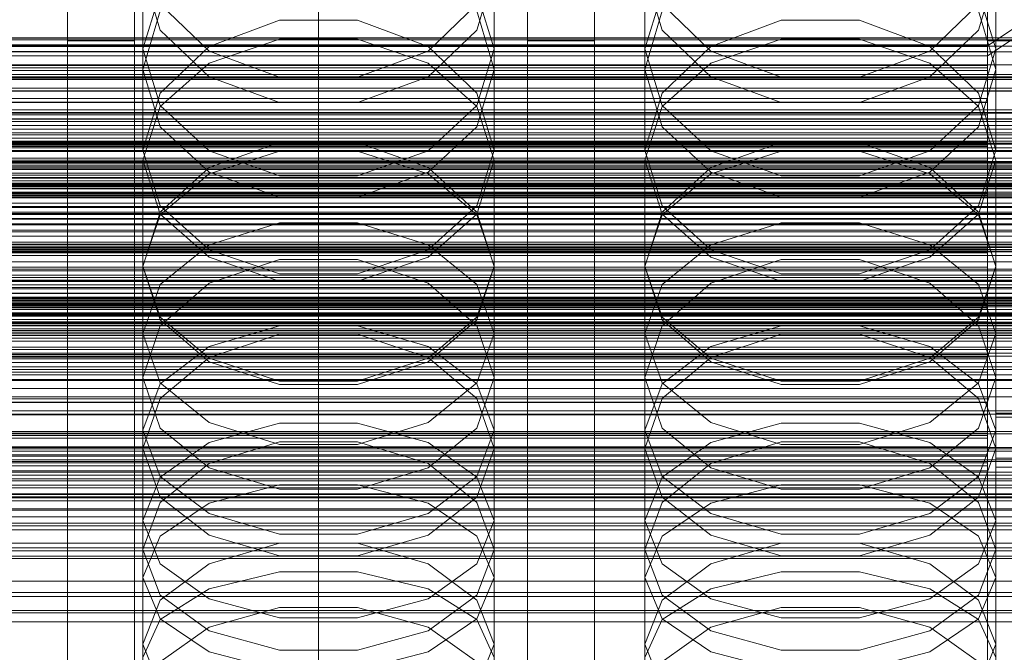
# Model space of a CAD drawing. Header units: millimetres. Extents: x -4738 to 65662, y -68080 to 6847.
# Tile 219 of 256: x 14 to 132, y -34598 to -34523. Entities that reach past the tile are written whole.
import ezdxf

# ---------------------------------------------------------------- set-up
doc = ezdxf.new("R2010")
doc.units = ezdxf.units.MM
for name, color, linetype, lineweight in [('COTAS_O', 1, 'Continuous', 0), ('COTAS_P', 1, 'Continuous', 0), ('frontal_briquetadora', 7, 'Continuous', 0), ('frontal_C01', 7, 'Continuous', 0), ('frontal_C02', 7, 'Continuous', 0), ('frontal_C03', 7, 'Continuous', 0), ('frontal_C04', 7, 'Continuous', 0), ('frontal_mezcladora', 7, 'Continuous', 0), ('frontal_secador', 7, 'Continuous', 0)]:
    doc.layers.add(name, color=color, linetype=linetype, lineweight=lineweight)
doc.dimstyles.new('R19_100', dxfattribs={"dimtxt": 250, "dimasz": 150, "dimexe": 150, "dimexo": 80, "dimgap": 100, "dimtad": 1, "dimtih": 1, "dimtoh": 1, "dimdsep": 46, "dimcen": 0.09, "dimadec": 0, "dimazin": 0, "dimtfac": 1, "dimtdec": 4, "dimtofl": 0, "dimtmove": 0, "dimatfit": 3, "dimfxl": 1, "dimtolj": 1, "dimtzin": 0, "dimarcsym": 0})

# ---------------------------------------------------------------- blocks, each defined once
blk = doc.blocks.new('DIM_R30_49')
at = {"layer": 'COTAS_P'}
for p, q in [((-150, -32300), (550, -32300)), ((550, -32300), (505, -32450)), ((550, -34900), (550, -32300)), ((550, -32300), (595, -32450)), ((550, -34900), (505, -34750)), ((550, -34900), (595, -34750)), ((-150, -34900), (550, -34900))]:
    blk.add_line(p, q, dxfattribs=at)
blk.add_text('2600 P', height=250, rotation=90, dxfattribs=at).set_placement((450, -33600))
blk = doc.blocks.new('DIM_R30_51')
at = {"layer": 'COTAS_O'}
for p, q in [((-650, -33700), (50, -33700)), ((50, -33700), (5, -33850)), ((50, -34900), (50, -33700)), ((50, -33700), (95, -33850)), ((50, -34900), (5, -34750)), ((50, -34900), (95, -34750)), ((-650, -34900), (50, -34900))]:
    blk.add_line(p, q, dxfattribs=at)
blk.add_text('1200 O', height=250, rotation=90, dxfattribs=at).set_placement((-50, -34300))
blk = doc.blocks.new('DIM_R30_52')
at = {"layer": 'COTAS_O'}
for p, q in [((-650, -34200), (-500, -34155)), ((650, -34200), (500, -34155)), ((-650, -34900), (-650, -34200)), ((-650, -34200), (650, -34200)), ((-650, -34200), (-500, -34245)), ((650, -34200), (500, -34245)), ((650, -34900), (650, -34200))]:
    blk.add_line(p, q, dxfattribs=at)
blk.add_text('1300 O', height=250, dxfattribs=at).set_placement((0, -34100))
blk = doc.blocks.new('DIM_R30_57')
at = {"layer": 'COTAS_P'}
for p, q in [((-305, -34680), (395, -34680)), ((395, -34680), (350, -34830)), ((395, -36000), (395, -34680)), ((395, -34680), (440, -34830)), ((395, -36000), (350, -35850)), ((395, -36000), (440, -35850)), ((-305, -36000), (395, -36000))]:
    blk.add_line(p, q, dxfattribs=at)
blk.add_text('1320 P', height=250, rotation=90, dxfattribs=at).set_placement((295, -35340))

msp = doc.modelspace()

# ---------------------------------------------------------------- linework, layer by layer
at = {"layer": 'frontal_briquetadora'}
for p, q in [((29, -34517.123), (29, -34528.769)), ((29, -34517.123), (31.08, -34524.071)), ((68.92, -34524.071), (71, -34517.123)), ((71, -34517.123), (71, -34528.769)), ((89, -34517.123), (89, -34528.769)), ((89, -34517.123), (91.08, -34524.071)), ((128.92, -34524.071), (131, -34517.123)), ((131, -34517.123), (131, -34528.769)), ((29, -34526.331), (31.08, -34519.58)), ((68.92, -34519.58), (71, -34526.331)), ((89, -34526.331), (91.08, -34519.58)), ((128.92, -34519.58), (131, -34526.331)), ((29, -34528.769), (31.08, -34521.752)), ((36.906, -34526.603), (31.08, -34520.952)), ((68.92, -34520.952), (63.094, -34526.603)), ((68.92, -34521.752), (71, -34528.769)), ((89, -34528.769), (91.08, -34521.752)), ((96.906, -34526.603), (91.08, -34520.952)), ((128.92, -34520.952), (123.094, -34526.603)), ((128.92, -34521.752), (131, -34528.769)), ((45.326, -34522.89), (36.906, -34526.023)), ((54.674, -34522.89), (45.326, -34522.89)), ((63.094, -34526.023), (54.674, -34522.89)), ((105.326, -34522.89), (96.906, -34526.023)), ((114.674, -34522.89), (105.326, -34522.89)), ((123.094, -34526.023), (114.674, -34522.89)), ((31.08, -34524.071), (36.907, -34529.643)), ((63.093, -34529.643), (68.92, -34524.071)), ((91.08, -34524.071), (96.907, -34529.643)), ((123.093, -34529.643), (128.92, -34524.071)), ((36.907, -34528.025), (45.327, -34525.158)), ((45.327, -34525.158), (54.673, -34525.158)), ((54.673, -34525.158), (63.093, -34528.025)), ((96.907, -34528.025), (105.327, -34525.158)), ((105.327, -34525.158), (114.673, -34525.158)), ((114.673, -34525.158), (123.093, -34528.025)), ((29, -34526.331), (29, -34538.419)), ((31.08, -34533.082), (29, -34526.331)), ((36.906, -34526.023), (31.08, -34531.596)), ((68.92, -34531.596), (63.094, -34526.023)), ((71, -34526.331), (68.92, -34533.082)), ((71, -34526.331), (71, -34538.419)), ((89, -34526.331), (89, -34538.419)), ((91.08, -34533.082), (89, -34526.331)), ((96.906, -34526.023), (91.08, -34531.596)), ((128.92, -34531.596), (123.094, -34526.023)), ((131, -34526.331), (128.92, -34533.082)), ((131, -34526.331), (131, -34538.419)), ((45.326, -34529.704), (36.906, -34526.603)), ((63.094, -34526.603), (54.674, -34529.704)), ((105.326, -34529.704), (96.906, -34526.603)), ((123.094, -34526.603), (114.674, -34529.704)), ((31.08, -34535.648), (29, -34528.769)), ((31.08, -34533.192), (36.907, -34528.025)), ((63.093, -34528.025), (68.92, -34533.192)), ((71, -34528.769), (68.92, -34535.649)), ((91.08, -34535.648), (89, -34528.769)), ((91.08, -34533.192), (96.907, -34528.025)), ((123.093, -34528.025), (128.92, -34533.192)), ((131, -34528.769), (128.92, -34535.649)), ((195, -34530), (-195, -34530)), ((36.907, -34529.643), (45.327, -34532.735)), ((54.674, -34529.704), (45.326, -34529.704)), ((54.673, -34532.735), (63.093, -34529.643)), ((96.907, -34529.643), (105.327, -34532.735)), ((114.674, -34529.704), (105.326, -34529.704)), ((114.673, -34532.735), (123.093, -34529.643)), ((31.08, -34531.596), (29, -34538.419)), ((71, -34538.419), (68.92, -34531.596)), ((91.08, -34531.596), (89, -34538.419)), ((131, -34538.419), (128.92, -34531.596)), ((29, -34539.635), (31.08, -34533.192)), ((36.907, -34538.496), (31.08, -34533.082)), ((45.327, -34532.735), (54.673, -34532.735)), ((68.92, -34533.082), (63.093, -34538.496)), ((68.92, -34533.192), (71, -34539.635)), ((89, -34539.635), (91.08, -34533.192)), ((96.907, -34538.496), (91.08, -34533.082)), ((105.327, -34532.735), (114.673, -34532.735)), ((128.92, -34533.082), (123.093, -34538.496)), ((128.92, -34533.192), (131, -34539.635)), ((36.906, -34541.066), (31.08, -34535.648)), ((68.92, -34535.649), (63.094, -34541.066)), ((96.906, -34541.066), (91.08, -34535.648)), ((128.92, -34535.649), (123.094, -34541.066)), ((195, -34537), (-195, -34537)), ((45.326, -34537.508), (36.906, -34540.51)), ((54.674, -34537.508), (45.326, -34537.508)), ((63.094, -34540.51), (54.674, -34537.508)), ((105.326, -34537.508), (96.906, -34540.51)), ((114.674, -34537.508), (105.326, -34537.508)), ((123.094, -34540.51), (114.674, -34537.508)), ((29, -34538.419), (31.08, -34545.1)), ((45.327, -34541.501), (36.907, -34538.496)), ((45.327, -34538.552), (36.907, -34541.275)), ((54.673, -34538.552), (45.327, -34538.552)), ((63.093, -34538.496), (54.673, -34541.501)), ((63.093, -34541.275), (54.673, -34538.552)), ((68.92, -34545.1), (71, -34538.419)), ((89, -34538.419), (91.08, -34545.1)), ((105.327, -34541.501), (96.907, -34538.496)), ((105.327, -34538.552), (96.907, -34541.275)), ((114.673, -34538.552), (105.327, -34538.552)), ((123.093, -34538.496), (114.673, -34541.501)), ((123.093, -34541.275), (114.673, -34538.552)), ((128.92, -34545.1), (131, -34538.419)), ((29, -34539.635), (29, -34552.363)), ((29, -34539.635), (31.08, -34546.078)), ((36.906, -34540.51), (31.08, -34545.844)), ((68.92, -34545.844), (63.094, -34540.51)), ((68.92, -34546.078), (71, -34539.635)), ((71, -34539.635), (71, -34552.363)), ((89, -34539.635), (89, -34552.363)), ((89, -34539.635), (91.08, -34546.078)), ((96.906, -34540.51), (91.08, -34545.844)), ((128.92, -34545.844), (123.094, -34540.51)), ((128.92, -34546.078), (131, -34539.635)), ((131, -34539.635), (131, -34552.363)), ((36.907, -34541.275), (31.08, -34546.182)), ((45.326, -34544.034), (36.906, -34541.066)), ((54.673, -34541.501), (45.327, -34541.501)), ((63.094, -34541.066), (54.674, -34544.034)), ((68.92, -34546.182), (63.093, -34541.275)), ((96.907, -34541.275), (91.08, -34546.182)), ((105.326, -34544.034), (96.906, -34541.066)), ((114.673, -34541.501), (105.327, -34541.501)), ((123.094, -34541.066), (114.674, -34544.034)), ((128.92, -34546.182), (123.093, -34541.275)), ((54.674, -34544.034), (45.326, -34544.034)), ((114.674, -34544.034), (105.326, -34544.034)), ((31.08, -34545.1), (36.906, -34550.353)), ((63.094, -34550.353), (68.92, -34545.1)), ((91.08, -34545.1), (96.906, -34550.353)), ((123.094, -34550.353), (128.92, -34545.1)), ((31.08, -34545.844), (29, -34552.363)), ((31.08, -34546.182), (29, -34552.301)), ((31.08, -34546.078), (36.907, -34551.244)), ((63.093, -34551.244), (68.92, -34546.078)), ((71, -34552.363), (68.92, -34545.844)), ((71, -34552.301), (68.92, -34546.182)), ((91.08, -34545.844), (89, -34552.363)), ((91.08, -34546.182), (89, -34552.301)), ((91.08, -34546.078), (96.907, -34551.244)), ((123.093, -34551.244), (128.92, -34546.078)), ((131, -34552.363), (128.92, -34545.844)), ((131, -34552.301), (128.92, -34546.182)), ((36.907, -34549.754), (45.327, -34547.13)), ((45.327, -34547.13), (54.673, -34547.13)), ((54.673, -34547.13), (63.093, -34549.754)), ((96.907, -34549.754), (105.327, -34547.13)), ((105.327, -34547.13), (114.673, -34547.13)), ((114.673, -34547.13), (123.093, -34549.754)), ((31.08, -34554.481), (36.907, -34549.754)), ((63.093, -34549.754), (68.92, -34554.481)), ((91.08, -34554.481), (96.907, -34549.754)), ((123.093, -34549.754), (128.92, -34554.481)), ((36.906, -34550.353), (45.326, -34553.23)), ((54.674, -34553.23), (63.094, -34550.353)), ((96.906, -34550.353), (105.326, -34553.23)), ((114.674, -34553.23), (123.094, -34550.353)), ((29, -34552.301), (29, -34565.638)), ((29, -34552.301), (31.08, -34558.42)), ((31.08, -34558.731), (29, -34552.363)), ((36.906, -34554.358), (45.326, -34551.493)), ((36.907, -34551.244), (45.327, -34554.112)), ((45.326, -34551.493), (54.674, -34551.493)), ((54.673, -34554.112), (63.093, -34551.244)), ((54.674, -34551.493), (63.094, -34554.358)), ((68.92, -34558.42), (71, -34552.301)), ((71, -34552.363), (68.92, -34558.731)), ((71, -34552.301), (71, -34565.638)), ((89, -34552.301), (89, -34565.638)), ((89, -34552.301), (91.08, -34558.42)), ((91.08, -34558.731), (89, -34552.363)), ((96.906, -34554.358), (105.326, -34551.493)), ((96.907, -34551.244), (105.327, -34554.112)), ((105.326, -34551.493), (114.674, -34551.493)), ((114.673, -34554.112), (123.093, -34551.244)), ((114.674, -34551.493), (123.094, -34554.358)), ((128.92, -34558.42), (131, -34552.301)), ((131, -34552.363), (128.92, -34558.731)), ((131, -34552.301), (131, -34565.638)), ((45.326, -34553.23), (54.674, -34553.23)), ((105.326, -34553.23), (114.674, -34553.23)), ((29, -34560.376), (31.08, -34554.481)), ((31.08, -34559.44), (36.906, -34554.358)), ((45.327, -34554.112), (54.673, -34554.112)), ((63.094, -34554.358), (68.92, -34559.44)), ((68.92, -34554.481), (71, -34560.376)), ((89, -34560.376), (91.08, -34554.481)), ((91.08, -34559.44), (96.906, -34554.358)), ((105.327, -34554.112), (114.673, -34554.112)), ((123.094, -34554.358), (128.92, -34559.44)), ((128.92, -34554.481), (131, -34560.376)), ((29, -34565.638), (31.08, -34559.44)), ((31.08, -34558.42), (36.907, -34563.327)), ((36.906, -34563.729), (31.08, -34558.731)), ((63.093, -34563.327), (68.92, -34558.42)), ((68.92, -34558.731), (63.094, -34563.729)), ((68.92, -34559.44), (71, -34565.638)), ((89, -34565.638), (91.08, -34559.44)), ((91.08, -34558.42), (96.907, -34563.327)), ((96.906, -34563.729), (91.08, -34558.731)), ((123.093, -34563.327), (128.92, -34558.42)), ((128.92, -34558.731), (123.094, -34563.729)), ((128.92, -34559.44), (131, -34565.638)), ((29, -34560.376), (29, -34574.101)), ((31.08, -34566.271), (29, -34560.376)), ((45.326, -34560.448), (36.906, -34563.217)), ((36.907, -34561.918), (45.327, -34559.449)), ((54.674, -34560.448), (45.326, -34560.448)), ((45.327, -34559.449), (54.673, -34559.449)), ((54.673, -34559.449), (63.093, -34561.918)), ((63.094, -34563.217), (54.674, -34560.448)), ((71, -34560.376), (68.92, -34566.271)), ((71, -34560.376), (71, -34574.101)), ((89, -34560.376), (89, -34574.101)), ((91.08, -34566.271), (89, -34560.376)), ((105.326, -34560.448), (96.906, -34563.217)), ((96.907, -34561.918), (105.327, -34559.449)), ((114.674, -34560.448), (105.326, -34560.448)), ((105.327, -34559.449), (114.673, -34559.449)), ((114.673, -34559.449), (123.093, -34561.918)), ((123.094, -34563.217), (114.674, -34560.448)), ((131, -34560.376), (128.92, -34566.271)), ((131, -34560.376), (131, -34574.101)), ((31.08, -34566.366), (36.907, -34561.918)), ((63.093, -34561.918), (68.92, -34566.366)), ((91.08, -34566.366), (96.907, -34561.918)), ((123.093, -34561.918), (128.92, -34566.366)), ((36.906, -34563.217), (31.08, -34568.125)), ((45.326, -34566.461), (36.906, -34563.729)), ((36.907, -34563.327), (45.327, -34566.05)), ((54.673, -34566.05), (63.093, -34563.327)), ((63.094, -34563.729), (54.674, -34566.461)), ((68.92, -34568.125), (63.094, -34563.217)), ((96.906, -34563.217), (91.08, -34568.125)), ((105.326, -34566.461), (96.906, -34563.729)), ((96.907, -34563.327), (105.327, -34566.05)), ((114.673, -34566.05), (123.093, -34563.327)), ((123.094, -34563.729), (114.674, -34566.461)), ((128.92, -34568.125), (123.094, -34563.217)), ((31.08, -34571.679), (29, -34565.638)), ((29, -34571.912), (31.08, -34566.366)), ((36.907, -34570.998), (31.08, -34566.271)), ((54.674, -34566.461), (45.326, -34566.461)), ((45.327, -34566.05), (54.673, -34566.05)), ((68.92, -34566.271), (63.093, -34570.998)), ((71, -34565.638), (68.92, -34571.679)), ((68.92, -34566.366), (71, -34571.912)), ((91.08, -34571.679), (89, -34565.638)), ((89, -34571.912), (91.08, -34566.366)), ((96.907, -34570.998), (91.08, -34566.271)), ((114.674, -34566.461), (105.326, -34566.461)), ((105.327, -34566.05), (114.673, -34566.05)), ((128.92, -34566.271), (123.093, -34570.998)), ((131, -34565.638), (128.92, -34571.679)), ((128.92, -34566.366), (131, -34571.912)), ((31.08, -34568.125), (29, -34574.101)), ((71, -34574.101), (68.92, -34568.125)), ((91.08, -34568.125), (89, -34574.101)), ((131, -34574.101), (128.92, -34568.125)), ((45.327, -34573.621), (36.907, -34570.998)), ((45.327, -34571.082), (36.907, -34573.39)), ((54.673, -34571.082), (45.327, -34571.082)), ((63.093, -34570.998), (54.673, -34573.621)), ((63.093, -34573.39), (54.673, -34571.082)), ((105.327, -34573.621), (96.907, -34570.998)), ((105.327, -34571.082), (96.907, -34573.39)), ((114.673, -34571.082), (105.327, -34571.082)), ((123.093, -34570.998), (114.673, -34573.621)), ((123.093, -34573.39), (114.673, -34571.082)), ((29, -34571.912), (29, -34586.193)), ((29, -34571.912), (31.08, -34577.459)), ((36.906, -34576.409), (31.08, -34571.679)), ((68.92, -34571.679), (63.094, -34576.409)), ((68.92, -34577.459), (71, -34571.912)), ((71, -34571.912), (71, -34586.193)), ((89, -34571.912), (89, -34586.193)), ((89, -34571.912), (91.08, -34577.459)), ((96.906, -34576.409), (91.08, -34571.679)), ((128.92, -34571.679), (123.094, -34576.409)), ((128.92, -34577.459), (131, -34571.912)), ((131, -34571.912), (131, -34586.193)), ((36.907, -34573.39), (31.08, -34577.548)), ((45.326, -34573.305), (36.906, -34575.925)), ((54.674, -34573.305), (45.326, -34573.305)), ((63.094, -34575.925), (54.674, -34573.305)), ((68.92, -34577.548), (63.093, -34573.39)), ((96.907, -34573.39), (91.08, -34577.548)), ((105.326, -34573.305), (96.906, -34575.925)), ((114.674, -34573.305), (105.326, -34573.305)), ((123.094, -34575.925), (114.674, -34573.305)), ((128.92, -34577.548), (123.093, -34573.39)), ((29, -34574.101), (31.08, -34579.916)), ((54.673, -34573.621), (45.327, -34573.621)), ((68.92, -34579.916), (71, -34574.101)), ((89, -34574.101), (91.08, -34579.916)), ((114.673, -34573.621), (105.327, -34573.621)), ((128.92, -34579.916), (131, -34574.101)), ((36.906, -34575.925), (31.08, -34580.562)), ((45.326, -34578.991), (36.906, -34576.409)), ((63.094, -34576.409), (54.674, -34578.991)), ((68.92, -34580.562), (63.094, -34575.925)), ((96.906, -34575.925), (91.08, -34580.562)), ((105.326, -34578.991), (96.906, -34576.409)), ((123.094, -34576.409), (114.674, -34578.991)), ((128.92, -34580.562), (123.094, -34575.925)), ((31.08, -34577.548), (29, -34582.734)), ((31.08, -34577.459), (36.907, -34581.907)), ((63.093, -34581.907), (68.92, -34577.459)), ((71, -34582.734), (68.92, -34577.548)), ((91.08, -34577.548), (89, -34582.734)), ((91.08, -34577.459), (96.907, -34581.907)), ((123.093, -34581.907), (128.92, -34577.459)), ((131, -34582.734), (128.92, -34577.548)), ((36.907, -34580.641), (45.327, -34578.443)), ((54.674, -34578.991), (45.326, -34578.991)), ((45.327, -34578.443), (54.673, -34578.443)), ((54.673, -34578.443), (63.093, -34580.641)), ((96.907, -34580.641), (105.327, -34578.443)), ((114.674, -34578.991), (105.326, -34578.991)), ((105.327, -34578.443), (114.673, -34578.443)), ((114.673, -34578.443), (123.093, -34580.641)), ((195, -34580), (-195, -34580)), ((31.08, -34580.562), (29, -34586.193)), ((31.08, -34579.916), (36.906, -34584.461)), ((63.094, -34584.461), (68.92, -34579.916)), ((71, -34586.193), (68.92, -34580.562)), ((91.08, -34580.562), (89, -34586.193)), ((91.08, -34579.916), (96.906, -34584.461)), ((123.094, -34584.461), (128.92, -34579.916)), ((131, -34586.193), (128.92, -34580.562)), ((31.08, -34584.6), (36.907, -34580.641)), ((63.093, -34580.641), (68.92, -34584.6)), ((91.08, -34584.6), (96.907, -34580.641)), ((123.093, -34580.641), (128.92, -34584.6)), ((29, -34582.734), (29, -34597.535)), ((29, -34582.734), (31.08, -34587.919)), ((36.907, -34581.907), (45.327, -34584.376)), ((54.673, -34584.376), (63.093, -34581.907)), ((68.92, -34587.919), (71, -34582.734)), ((71, -34582.734), (71, -34597.535)), ((89, -34582.734), (89, -34597.535)), ((89, -34582.734), (91.08, -34587.919)), ((96.907, -34581.907), (105.327, -34584.376)), ((114.673, -34584.376), (123.093, -34581.907)), ((128.92, -34587.919), (131, -34582.734)), ((131, -34582.734), (131, -34597.535)), ((29, -34589.538), (31.08, -34584.6)), ((36.906, -34584.461), (45.326, -34586.939)), ((45.327, -34584.376), (54.673, -34584.376)), ((54.674, -34586.939), (63.094, -34584.461)), ((68.92, -34584.6), (71, -34589.538)), ((89, -34589.538), (91.08, -34584.6)), ((96.906, -34584.461), (105.326, -34586.939)), ((105.327, -34584.376), (114.673, -34584.376)), ((114.674, -34586.939), (123.094, -34584.461)), ((128.92, -34584.6), (131, -34589.538)), ((31.08, -34591.656), (29, -34586.193)), ((36.906, -34587.908), (45.326, -34585.444)), ((45.326, -34585.444), (54.674, -34585.444)), ((54.674, -34585.444), (63.094, -34587.908)), ((71, -34586.193), (68.92, -34591.656)), ((91.08, -34591.656), (89, -34586.193)), ((96.906, -34587.908), (105.326, -34585.444)), ((105.326, -34585.444), (114.674, -34585.444)), ((114.674, -34585.444), (123.094, -34587.908)), ((131, -34586.193), (128.92, -34591.656)), ((195, -34587), (-195, -34587)), ((45.326, -34586.939), (54.674, -34586.939)), ((105.326, -34586.939), (114.674, -34586.939)), ((31.08, -34592.262), (36.906, -34587.908)), ((31.08, -34587.919), (36.907, -34592.078)), ((63.093, -34592.078), (68.92, -34587.919)), ((63.094, -34587.908), (68.92, -34592.262)), ((91.08, -34592.262), (96.906, -34587.908)), ((91.08, -34587.919), (96.907, -34592.078)), ((123.093, -34592.078), (128.92, -34587.919)), ((123.094, -34587.908), (128.92, -34592.262)), ((29, -34589.538), (29, -34604.666)), ((31.08, -34594.475), (29, -34589.538)), ((36.907, -34590.901), (45.327, -34588.873)), ((45.327, -34588.873), (54.673, -34588.873)), ((54.673, -34588.873), (63.093, -34590.901)), ((71, -34589.538), (68.92, -34594.475)), ((71, -34589.538), (71, -34604.666)), ((89, -34589.538), (89, -34604.666)), ((91.08, -34594.475), (89, -34589.538)), ((96.907, -34590.901), (105.327, -34588.873)), ((105.327, -34588.873), (114.673, -34588.873)), ((114.673, -34588.873), (123.093, -34590.901)), ((131, -34589.538), (128.92, -34594.475)), ((131, -34589.538), (131, -34604.666)), ((31.08, -34594.554), (36.907, -34590.901)), ((63.093, -34590.901), (68.92, -34594.554)), ((91.08, -34594.554), (96.907, -34590.901)), ((123.093, -34590.901), (128.92, -34594.554)), ((29, -34597.535), (31.08, -34592.262)), ((36.906, -34595.915), (31.08, -34591.656)), ((31.08, -34591.656), (36.906, -34595.915)), ((36.907, -34592.078), (45.327, -34594.385)), ((54.673, -34594.385), (63.093, -34592.078)), ((68.92, -34591.656), (63.094, -34595.915)), ((63.094, -34595.915), (68.92, -34591.656)), ((68.92, -34592.262), (71, -34597.535)), ((89, -34597.535), (91.08, -34592.262)), ((96.906, -34595.915), (91.08, -34591.656)), ((91.08, -34591.656), (96.906, -34595.915)), ((96.907, -34592.078), (105.327, -34594.385)), ((114.673, -34594.385), (123.093, -34592.078)), ((128.92, -34591.656), (123.094, -34595.915)), ((123.094, -34595.915), (128.92, -34591.656)), ((128.92, -34592.262), (131, -34597.535)), ((45.326, -34593.122), (36.906, -34595.48)), ((54.674, -34593.122), (45.326, -34593.122)), ((63.094, -34595.48), (54.674, -34593.122)), ((105.326, -34593.122), (96.906, -34595.48)), ((114.674, -34593.122), (105.326, -34593.122)), ((123.094, -34595.48), (114.674, -34593.122)), ((29, -34599.11), (31.08, -34594.554)), ((36.907, -34598.435), (31.08, -34594.475)), ((45.327, -34594.385), (54.673, -34594.385)), ((68.92, -34594.475), (63.093, -34598.435)), ((68.92, -34594.554), (71, -34599.11)), ((89, -34599.11), (91.08, -34594.554)), ((96.907, -34598.435), (91.08, -34594.475)), ((105.327, -34594.385), (114.673, -34594.385)), ((128.92, -34594.475), (123.093, -34598.435)), ((128.92, -34594.554), (131, -34599.11)), ((36.906, -34595.48), (31.08, -34599.639)), ((45.326, -34598.232), (36.906, -34595.915)), ((36.906, -34595.915), (45.326, -34598.232)), ((63.094, -34595.915), (54.674, -34598.232)), ((54.674, -34598.232), (63.094, -34595.915)), ((68.92, -34599.639), (63.094, -34595.48)), ((96.906, -34595.48), (91.08, -34599.639)), ((105.326, -34598.232), (96.906, -34595.915)), ((96.906, -34595.915), (105.326, -34598.232)), ((123.094, -34595.915), (114.674, -34598.232)), ((114.674, -34598.232), (123.094, -34595.915)), ((128.92, -34599.639), (123.094, -34595.48)), ((31.08, -34602.633), (29, -34597.535)), ((54.674, -34598.232), (45.326, -34598.232)), ((71, -34597.535), (68.92, -34602.634)), ((91.08, -34602.633), (89, -34597.535)), ((114.674, -34598.232), (105.326, -34598.232)), ((131, -34597.535), (128.92, -34602.634)), ((45.327, -34600.632), (36.907, -34598.435)), ((63.093, -34598.435), (54.673, -34600.632)), ((105.327, -34600.632), (96.907, -34598.435)), ((123.093, -34598.435), (114.673, -34600.632))]:
    msp.add_line(p, q, dxfattribs=at)
at = {"layer": 'frontal_C01'}
for p, q in [((130, -34263.359), (130, -34525.972)), ((130, -34525.972), (228.298, -34459.66)), ((130, -34782.805), (130, -34520.192)), ((-130, -34525.033), (130, -34525.033)), ((130, -34525.825), (130, -34525.033)), ((130, -34525.033), (130, -34525.972)), ((-130, -34525.825), (130, -34525.825)), ((-130, -34525.972), (130, -34525.972)), ((0, -34525.972), (130, -34525.972)), ((130, -34528.294), (130, -34525.825)), ((130, -34525.972), (130, -34788.585)), ((130, -34525.972), (130, -34528.578)), ((-130, -34528.294), (130, -34528.294)), ((-130, -34528.578), (130, -34528.578)), ((130, -34532.271), (130, -34528.294)), ((130, -34528.578), (130, -34532.673)), ((430, -34531.343), (-430, -34531.343)), ((-130, -34532.271), (130, -34532.271)), ((130, -34537.486), (130, -34532.271)), ((-130, -34532.673), (130, -34532.673)), ((130, -34532.673), (130, -34537.979)), ((430, -34536.343), (-430, -34536.343)), ((-130, -34537.486), (130, -34537.486)), ((-130, -34537.979), (130, -34537.979)), ((130, -34543.583), (130, -34537.486)), ((130, -34537.979), (130, -34544.133)), ((-148, -34541.432), (148, -34541.432)), ((-148, -34541.713), (148, -34541.713)), ((-148, -34541.765), (148, -34541.765)), ((-148, -34542.588), (148, -34542.588)), ((-148, -34542.688), (148, -34542.688)), ((-148, -34543.997), (148, -34543.997)), ((130, -34543.583), (-130, -34543.583)), ((-130, -34544.133), (130, -34544.133)), ((130, -34550.147), (130, -34543.583)), ((130, -34544.133), (130, -34550.716)), ((-148, -34544.139), (148, -34544.139)), ((-148, -34545.845), (148, -34545.845)), ((-148, -34546.019), (148, -34546.019)), ((148, -34548.005), (-148, -34548.005)), ((-148, -34548.2), (148, -34548.2)), ((-148, -34550.331), (148, -34550.331)), ((-148, -34550.532), (148, -34550.532)), ((-130, -34550.147), (130, -34550.147)), ((-130, -34550.716), (130, -34550.716)), ((130, -34556.731), (130, -34550.147)), ((130, -34550.716), (130, -34557.28)), ((-148, -34552.664), (148, -34552.664)), ((-148, -34552.858), (148, -34552.858)), ((-148, -34554.844), (148, -34554.844)), ((-148, -34555.019), (148, -34555.019)), ((-148, -34556.724), (148, -34556.724)), ((-148, -34556.866), (148, -34556.866)), ((-130, -34556.731), (130, -34556.731)), ((130, -34562.885), (130, -34556.731)), ((-148, -34558.175), (148, -34558.175)), ((-130, -34557.28), (130, -34557.28)), ((130, -34557.28), (130, -34563.377)), ((-148, -34558.276), (148, -34558.276)), ((-148, -34559.098), (148, -34559.098)), ((-148, -34559.151), (148, -34559.151)), ((-148, -34559.431), (148, -34559.431)), ((-130, -34562.885), (130, -34562.885)), ((130, -34568.19), (130, -34562.885)), ((-130, -34563.377), (130, -34563.377)), ((130, -34563.377), (130, -34568.592)), ((-130, -34568.19), (130, -34568.19)), ((-130, -34568.592), (130, -34568.592)), ((130, -34572.285), (130, -34568.19)), ((130, -34568.592), (130, -34572.569)), ((131, -34575.276), (131, -34569.884)), ((131, -34569.884), (149, -34569.884)), ((131, -34615.721), (131, -34569.884)), ((-130, -34572.285), (130, -34572.285)), ((130, -34574.891), (130, -34572.285)), ((-130, -34572.569), (130, -34572.569)), ((130, -34572.569), (130, -34575.038)), ((-130, -34574.891), (130, -34574.891)), ((-130, -34575.038), (130, -34575.038)), ((-130, -34575.83), (130, -34575.83)), ((130, -34575.83), (130, -34574.891)), ((130, -34575.038), (130, -34575.83)), ((149, -34575.276), (131, -34575.276)), ((131, -34621.113), (131, -34575.276)), ((430, -34586.343), (-430, -34586.343)), ((430, -34591.343), (-430, -34591.343))]:
    msp.add_line(p, q, dxfattribs=at)
at = {"layer": 'frontal_C02'}
for p, q in [((130, -34236.667), (130, -34527.162)), ((130, -34527.162), (228.298, -34461.426)), ((130, -34811.926), (130, -34521.432)), ((-130, -34526.029), (130, -34526.029)), ((130, -34526.625), (130, -34526.029)), ((130, -34526.029), (130, -34527.162)), ((-130, -34526.625), (130, -34526.625)), ((-130, -34527.162), (130, -34527.162)), ((0, -34527.162), (130, -34527.162)), ((130, -34528.91), (130, -34526.625)), ((130, -34527.162), (130, -34817.656)), ((130, -34527.162), (130, -34529.948)), ((-130, -34528.91), (130, -34528.91)), ((-130, -34529.948), (130, -34529.948)), ((130, -34532.729), (130, -34528.91)), ((130, -34529.948), (130, -34534.196)), ((-130, -34532.729), (130, -34532.729)), ((130, -34537.82), (130, -34532.729)), ((-130, -34534.196), (130, -34534.196)), ((130, -34534.196), (130, -34539.616)), ((-130, -34537.82), (130, -34537.82)), ((130, -34543.837), (130, -34537.82)), ((-130, -34539.616), (130, -34539.616)), ((130, -34539.616), (130, -34545.841)), ((-148, -34542.415), (148, -34542.415)), ((-148, -34542.626), (148, -34542.626)), ((-148, -34542.817), (148, -34542.817)), ((-148, -34543.436), (148, -34543.436)), ((-148, -34543.804), (148, -34543.804)), ((130, -34543.837), (-130, -34543.837)), ((130, -34550.37), (130, -34543.837)), ((-148, -34544.789), (148, -34544.789)), ((-148, -34545.309), (148, -34545.309)), ((-130, -34545.841), (130, -34545.841)), ((130, -34545.841), (130, -34552.445)), ((-148, -34546.593), (148, -34546.593)), ((-148, -34547.23), (148, -34547.23)), ((148, -34548.725), (-148, -34548.725)), ((-148, -34549.435), (148, -34549.435)), ((-148, -34551.04), (148, -34551.04)), ((-130, -34550.37), (130, -34550.37)), ((130, -34556.974), (130, -34550.37)), ((-148, -34551.775), (148, -34551.775)), ((-148, -34553.38), (148, -34553.38)), ((-130, -34552.445), (130, -34552.445)), ((130, -34552.445), (130, -34558.978)), ((-148, -34554.09), (148, -34554.09)), ((-148, -34555.585), (148, -34555.585)), ((-148, -34556.222), (148, -34556.222)), ((-130, -34556.974), (130, -34556.974)), ((130, -34563.199), (130, -34556.974)), ((-148, -34557.506), (148, -34557.506)), ((-148, -34558.026), (148, -34558.026)), ((-148, -34559.011), (148, -34559.011)), ((-148, -34559.379), (148, -34559.379)), ((-130, -34558.978), (130, -34558.978)), ((130, -34558.978), (130, -34564.995)), ((-148, -34559.998), (148, -34559.998)), ((-148, -34560.189), (148, -34560.189)), ((-148, -34560.4), (148, -34560.4)), ((-130, -34563.199), (130, -34563.199)), ((130, -34568.62), (130, -34563.199)), ((-130, -34564.995), (130, -34564.995)), ((130, -34564.995), (130, -34570.087)), ((-130, -34568.62), (130, -34568.62)), ((130, -34572.868), (130, -34568.62)), ((-130, -34570.087), (130, -34570.087)), ((130, -34570.087), (130, -34573.905)), ((131, -34576.343), (131, -34570.382)), ((131, -34570.382), (149, -34570.382)), ((131, -34615.818), (131, -34570.382)), ((-130, -34572.868), (130, -34572.868)), ((130, -34575.653), (130, -34572.868)), ((-130, -34573.905), (130, -34573.905)), ((130, -34573.905), (130, -34576.19)), ((-130, -34575.653), (130, -34575.653)), ((130, -34576.786), (130, -34575.653)), ((-130, -34576.19), (130, -34576.19)), ((-130, -34576.786), (130, -34576.786)), ((130, -34576.19), (130, -34576.786)), ((149, -34576.343), (131, -34576.343)), ((131, -34621.779), (131, -34576.343)), ((-450, -34591.833), (450, -34591.833))]:
    msp.add_line(p, q, dxfattribs=at)
at = {"layer": 'frontal_C03'}
for p, q in [((1250, -34529.782), (-1250, -34529.782)), ((1250, -34531.387), (-1250, -34531.387)), ((1250, -34533.593), (-1250, -34533.593)), ((1250, -34533.909), (-1250, -34533.909)), ((1250, -34534.703), (-1250, -34534.703)), ((-1250, -34535.467), (1250, -34535.467)), ((1250, -34536.59), (-1250, -34536.59)), ((1250, -34537.355), (-1250, -34537.355)), ((1250, -34538.149), (-1250, -34538.149)), ((1496, -34538.493), (-1496, -34538.493)), ((1496, -34538.61), (-1496, -34538.61)), ((1250, -34538.465), (-1250, -34538.465)), ((1496, -34539.876), (-1496, -34539.876)), ((1496, -34540.211), (-1496, -34540.211)), ((-1250, -34541.168), (1250, -34541.168)), ((1496, -34542.551), (-1496, -34542.551)), ((1496, -34543.052), (-1496, -34543.052)), ((1250, -34543.061), (-1250, -34543.061)), ((-1496, -34546.109), (1496, -34546.109)), ((1496, -34546.701), (-1496, -34546.701)), ((1496, -34550.009), (-1496, -34550.009)), ((1496, -34550.601), (-1496, -34550.601)), ((1496, -34553.657), (-1496, -34553.657)), ((1496, -34554.159), (-1496, -34554.159)), ((1250, -34553.649), (-1250, -34553.649)), ((1250, -34555.541), (-1250, -34555.541)), ((1496, -34556.498), (-1496, -34556.498)), ((1496, -34556.833), (-1496, -34556.833)), ((1250, -34556.05), (-1250, -34556.05)), ((1250, -34556.367), (-1250, -34556.367)), ((1496, -34558.099), (-1496, -34558.099)), ((1496, -34558.217), (-1496, -34558.217)), ((1250, -34557.161), (-1250, -34557.161)), ((-1250, -34557.925), (1250, -34557.925)), ((1250, -34559.048), (-1250, -34559.048)), ((1250, -34559.812), (-1250, -34559.812)), ((1250, -34560.606), (-1250, -34560.606)), ((1250, -34560.923), (-1250, -34560.923)), ((1250, -34565.323), (-1250, -34565.323)), ((1250, -34566.927), (-1250, -34566.927)), ((1250, -34574.414), (-1250, -34574.414)), ((1250, -34575.486), (-1250, -34575.486)), ((1250, -34578.508), (-1250, -34578.508)), ((1250, -34578.825), (-1250, -34578.825)), ((1250, -34579.537), (-1250, -34579.537)), ((1250, -34579.619), (-1250, -34579.619)), ((1250, -34579.914), (-1250, -34579.914)), ((-1250, -34580.383), (1250, -34580.383)), ((1250, -34581.506), (-1250, -34581.506)), ((1250, -34582.27), (-1250, -34582.27)), ((1250, -34583.064), (-1250, -34583.064)), ((1250, -34583.38), (-1250, -34583.38))]:
    msp.add_line(p, q, dxfattribs=at)
at = {"layer": 'frontal_C04'}
for p, q in [((225, -34525.221), (-225, -34525.221)), ((-225, -34528.221), (225, -34528.221)), ((225, -34529.389), (-225, -34529.389)), ((225, -34535.93), (-225, -34535.93)), ((188, -34537.67), (-188, -34537.67)), ((-225, -34539.787), (225, -34539.787)), ((-188, -34540.406), (188, -34540.406)), ((225, -34540.754), (-225, -34540.754)), ((225, -34545.174), (-225, -34545.174)), ((-225, -34549.771), (225, -34549.771)), ((225, -34550.081), (-225, -34550.081)), ((225, -34552.673), (-225, -34552.673)), ((225, -34557.012), (-225, -34557.012)), ((-225, -34557.869), (225, -34557.869)), ((225, -34558.198), (-225, -34558.198)), ((225, -34561.28), (-225, -34561.28)), ((225, -34562.721), (-225, -34562.721)), ((-225, -34563.836), (225, -34563.836)), ((-188, -34569.619), (188, -34569.619)), ((188, -34572.356), (-188, -34572.356)), ((188, -34587.263), (-188, -34587.263)), ((-188, -34589.999), (188, -34589.999))]:
    msp.add_line(p, q, dxfattribs=at)
at = {"layer": 'frontal_mezcladora'}
for p, q in [((20, -34525.346), (20, -34470.534)), ((28, -34525.346), (28, -34470.534)), ((75, -34525.346), (75, -34470.534)), ((83, -34525.346), (83, -34470.534)), ((130, -34525.346), (130, -34470.534)), ((20, -34590), (20, -34525.346)), ((20, -34525.346), (28, -34525.346)), ((28, -34590), (28, -34525.346)), ((75, -34590), (75, -34525.346)), ((75, -34525.346), (83, -34525.346)), ((83, -34590), (83, -34525.346)), ((130, -34590), (130, -34525.346)), ((130, -34525.346), (138, -34525.346)), ((-315, -34535), (315, -34535)), ((-420, -34542.102), (240, -34542.102)), ((240, -34590), (-420, -34590)), ((20, -34654.654), (20, -34590)), ((28, -34590), (20, -34590)), ((28, -34590), (28, -34654.654)), ((75, -34654.654), (75, -34590)), ((83, -34590), (75, -34590)), ((83, -34590), (83, -34654.654)), ((130, -34654.654), (130, -34590)), ((138, -34590), (130, -34590))]:
    msp.add_line(p, q, dxfattribs=at)
at = {"layer": 'frontal_secador'}
for p, q in [((-1250, -34525), (1250, -34525)), ((1250, -34526), (-1250, -34526)), ((-1250, -34526.659), (1250, -34526.659)), ((1250, -34529.659), (-1250, -34529.659)), ((-1250, -34531), (1250, -34531)), ((1250, -34534), (-1250, -34534)), ((-1250, -34534.728), (1250, -34534.728)), ((-1250, -34537.588), (1250, -34537.588)), ((1250, -34537.611), (-1250, -34537.611)), ((1250, -34537.728), (-1250, -34537.728)), ((-1250, -34539.387), (1250, -34539.387)), ((1250, -34539.918), (-1250, -34539.918)), ((-1250, -34540), (1250, -34540)), ((1250, -34540.588), (-1250, -34540.588)), ((1250, -34542.387), (-1250, -34542.387)), ((1250, -34543), (-1250, -34543)), ((-1250, -34543.65), (1250, -34543.65)), ((1250, -34544), (-1250, -34544)), ((1250, -34547.382), (-1250, -34547.382)), ((-1250, -34548), (1250, -34548)), ((1250, -34549.689), (-1250, -34549.689)), ((-1250, -34550), (1250, -34550)), ((1250, -34554), (-1250, -34554)), ((1250, -34554.545), (-1250, -34554.545)), ((-1250, -34555), (1250, -34555)), ((1250, -34556), (-1250, -34556)), ((1250, -34556.144), (-1250, -34556.144)), ((1250, -34556.709), (-1250, -34556.709)), ((1250, -34558.686), (-1250, -34558.686)), ((1250, -34560), (-1250, -34560)), ((1320, -34562), (-1320, -34562)), ((1320, -34562.273), (-1320, -34562.273)), ((1250, -34562), (-1250, -34562)), ((1320, -34563.072), (-1320, -34563.072)), ((1320, -34564.343), (-1320, -34564.343)), ((1250, -34564.651), (-1250, -34564.651)), ((1320, -34566), (-1320, -34566)), ((1250, -34565.859), (-1250, -34565.859)), ((-1250, -34566), (1250, -34566)), ((1320, -34567.929), (-1320, -34567.929)), ((-1320, -34570), (1320, -34570)), ((-1250, -34570), (1250, -34570)), ((1320, -34572.071), (-1320, -34572.071)), ((1320, -34574), (-1320, -34574)), ((1250, -34574.141), (-1250, -34574.141)), ((1320, -34575.657), (-1320, -34575.657)), ((1320, -34576.928), (-1320, -34576.928)), ((1320, -34577.727), (-1320, -34577.727)), ((1320, -34578), (-1320, -34578)), ((1250, -34577.285), (-1250, -34577.285)), ((1250, -34578), (-1250, -34578)), ((1250, -34581.314), (-1250, -34581.314)), ((1250, -34583.856), (-1250, -34583.856)), ((1250, -34585.455), (-1250, -34585.455)), ((1250, -34586), (-1250, -34586)), ((1360, -34593.5), (-1360, -34593.5)), ((1250, -34593.75), (-1250, -34593.75)), ((1360, -34594.863), (-1360, -34594.863))]:
    msp.add_line(p, q, dxfattribs=at)

# ---------------------------------------------------------------- dimensions: what is measured, and where the dimension line sits
at = {"layer": 'COTAS_O'}
for p2, distance, picture, middle in [((-650, -33700), -700, 'DIM_R30_51', (50, -34300)), ((650, -34900), 700, 'DIM_R30_52', (0, -34200))]:
    dim = msp.add_aligned_dim(p1=(-650, -34900), p2=p2, distance=distance, text='<> O', dimstyle='R19_100', dxfattribs=at)
    dim.commit()
    dim.dimension.update_dxf_attribs({"geometry": picture, "text_midpoint": middle})
at = {"layer": 'COTAS_P'}
for p1, p2, picture, middle in [((-150, -34900), (-150, -32300), 'DIM_R30_49', (550, -33600)), ((-305, -36000), (-305, -34680), 'DIM_R30_57', (395, -35340))]:
    dim = msp.add_aligned_dim(p1=p1, p2=p2, distance=-700, text='<> P', dimstyle='R19_100', dxfattribs=at)
    dim.commit()
    dim.dimension.update_dxf_attribs({"geometry": picture, "text_midpoint": middle})

doc.saveas('drawing.dxf')
